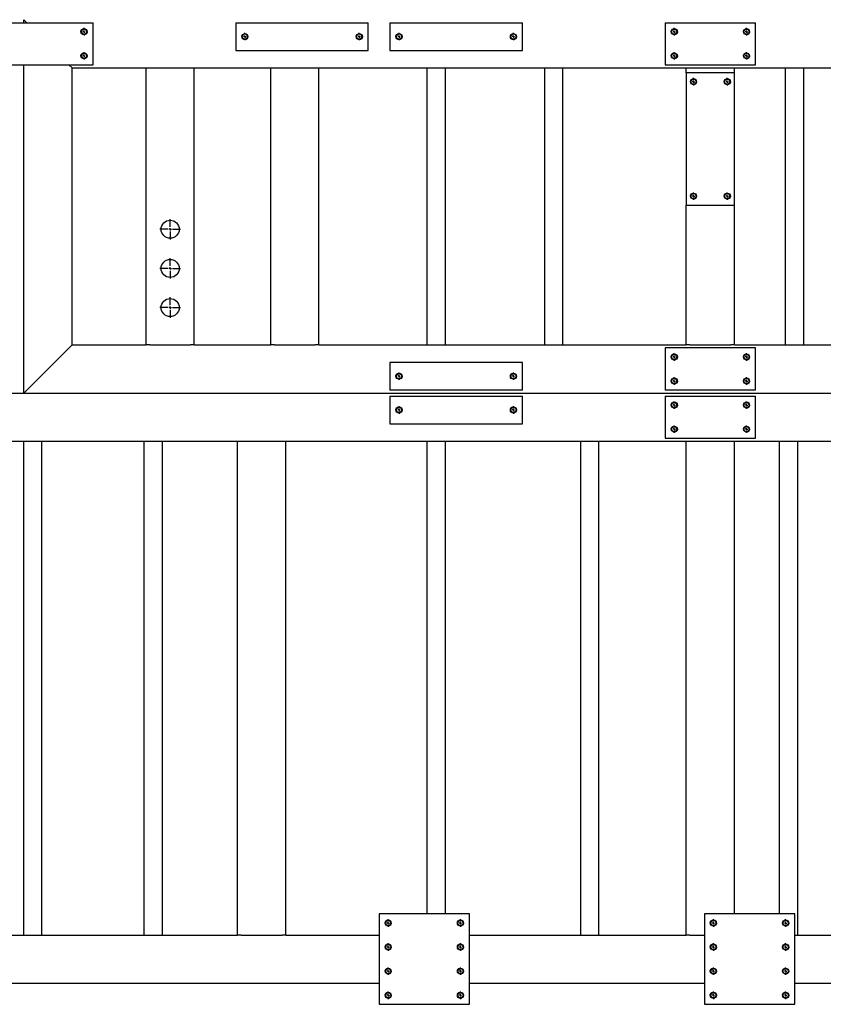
# Model space of a CAD drawing. Header units: millimetres. Extents: x 0 to 841, y 0 to 594.
# Tile 9 of 14: x 448 to 582, y 169 to 332. Entities that reach past the tile are written whole.
import ezdxf

# ---------------------------------------------------------------- set-up
doc = ezdxf.new("R2010")
doc.units = ezdxf.units.MM
doc.linetypes.add('CENTERX2', pattern=[20.32, 12.7, -2.54, 2.54, -2.54])
doc.layers.add('TRAIT-FINS', color=9, linetype='Continuous')
doc.layers.add('TRAIT-MIXTES', color=3, linetype='CENTERX2')
doc.layers.add('TRAIT-FORT', color=4, linetype='Continuous', lineweight=25)

# ---------------------------------------------------------------- blocks, each defined once
blk = doc.blocks.new('SW_CENTERMARKSYMBOL_34')
at = {"layer": 'TRAIT-MIXTES', "color": 0}
for p, q in [((0, 0.4), (0, 1.7)), ((-0.4, 0), (-1.7, 0)), ((0, 0), (-0.2, 0)), ((0, 0), (0, 0.2)), ((0, 0), (0, -0.2)), ((0, 0), (0.2, 0)), ((0.4, 0), (1.7, 0)), ((0, -0.4), (0, -1.7))]:
    blk.add_line(p, q, dxfattribs=at)
blk = doc.blocks.new('SW_CENTERMARKSYMBOL_35')
at = {"layer": 'TRAIT-MIXTES', "color": 0}
for p, q in [((0, 0.4), (0, 1.7)), ((-0.4, 0), (-1.7, 0)), ((0, 0), (-0.2, 0)), ((0, 0), (0, 0.2)), ((0, 0), (0, -0.2)), ((0, 0), (0.2, 0)), ((0.4, 0), (1.7, 0)), ((0, -0.4), (0, -1.7))]:
    blk.add_line(p, q, dxfattribs=at)
blk = doc.blocks.new('SW_CENTERMARKSYMBOL_36')
at = {"layer": 'TRAIT-MIXTES', "color": 0}
for p, q in [((0, 0.4), (0, 1.7)), ((-0.4, 0), (-1.7, 0)), ((0, 0), (-0.2, 0)), ((0, 0), (0, 0.2)), ((0, 0), (0, -0.2)), ((0, 0), (0.2, 0)), ((0.4, 0), (1.7, 0)), ((0, -0.4), (0, -1.7))]:
    blk.add_line(p, q, dxfattribs=at)
blk = doc.blocks.new('SW_CENTERMARKSYMBOL_37')
at = {"layer": 'TRAIT-MIXTES', "color": 0}
for p, q in [((-0.4, 0), (-0.625, 0)), ((0, 0), (-0.2, 0)), ((0, 0.4), (0, 0.625)), ((0, 0), (0, 0.2)), ((0, 0), (0, -0.2)), ((0, 0), (0.2, 0)), ((0.4, 0), (0.625, 0)), ((0, -0.4), (0, -0.625))]:
    blk.add_line(p, q, dxfattribs=at)
blk = doc.blocks.new('SW_CENTERMARKSYMBOL_38')
at = {"layer": 'TRAIT-MIXTES', "color": 0}
for p, q in [((-0.4, 0), (-0.625, 0)), ((0, 0), (-0.2, 0)), ((0, 0.4), (0, 0.625)), ((0, 0), (0, 0.2)), ((0, 0), (0, -0.2)), ((0, 0), (0.2, 0)), ((0.4, 0), (0.625, 0)), ((0, -0.4), (0, -0.625))]:
    blk.add_line(p, q, dxfattribs=at)
blk = doc.blocks.new('SW_CENTERMARKSYMBOL_47')
at = {"layer": 'TRAIT-MIXTES', "color": 0}
for p, q in [((-0.4, 0), (-0.625, 0)), ((0, 0), (-0.2, 0)), ((0, 0.4), (0, 0.625)), ((0, 0), (0, 0.2)), ((0, 0), (0, -0.2)), ((0, 0), (0.2, 0)), ((0.4, 0), (0.625, 0)), ((0, -0.4), (0, -0.625))]:
    blk.add_line(p, q, dxfattribs=at)
blk = doc.blocks.new('SW_CENTERMARKSYMBOL_48')
at = {"layer": 'TRAIT-MIXTES', "color": 0}
for p, q in [((-0.4, 0), (-0.625, 0)), ((0, 0), (-0.2, 0)), ((0, 0.4), (0, 0.625)), ((0, 0), (0, 0.2)), ((0, 0), (0, -0.2)), ((0, 0), (0.2, 0)), ((0.4, 0), (0.625, 0)), ((0, -0.4), (0, -0.625))]:
    blk.add_line(p, q, dxfattribs=at)
blk = doc.blocks.new('SW_CENTERMARKSYMBOL_51')
at = {"layer": 'TRAIT-MIXTES', "color": 0}
for p, q in [((-0.4, 0), (-0.625, 0)), ((0, 0), (-0.2, 0)), ((0, 0.4), (0, 0.625)), ((0, 0), (0, 0.2)), ((0, 0), (0, -0.2)), ((0, 0), (0.2, 0)), ((0.4, 0), (0.625, 0)), ((0, -0.4), (0, -0.625))]:
    blk.add_line(p, q, dxfattribs=at)
blk = doc.blocks.new('SW_CENTERMARKSYMBOL_52')
at = {"layer": 'TRAIT-MIXTES', "color": 0}
for p, q in [((-0.4, 0), (-0.625, 0)), ((0, 0), (-0.2, 0)), ((0, 0.4), (0, 0.625)), ((0, 0), (0, 0.2)), ((0, 0), (0, -0.2)), ((0, 0), (0.2, 0)), ((0.4, 0), (0.625, 0)), ((0, -0.4), (0, -0.625))]:
    blk.add_line(p, q, dxfattribs=at)
blk = doc.blocks.new('SW_CENTERMARKSYMBOL_62')
at = {"layer": 'TRAIT-MIXTES', "color": 0}
for p, q in [((-0.4, 0), (-0.625, 0)), ((0, 0), (-0.2, 0)), ((0, 0.4), (0, 0.625)), ((0, 0), (0, 0.2)), ((0, 0), (0, -0.2)), ((0, 0), (0.2, 0)), ((0.4, 0), (0.625, 0)), ((0, -0.4), (0, -0.625))]:
    blk.add_line(p, q, dxfattribs=at)
blk = doc.blocks.new('SW_CENTERMARKSYMBOL_63')
at = {"layer": 'TRAIT-MIXTES', "color": 0}
for p, q in [((-0.4, 0), (-0.625, 0)), ((0, 0), (-0.2, 0)), ((0, 0.4), (0, 0.625)), ((0, 0), (0, 0.2)), ((0, 0), (0, -0.2)), ((0, 0), (0.2, 0)), ((0.4, 0), (0.625, 0)), ((0, -0.4), (0, -0.625))]:
    blk.add_line(p, q, dxfattribs=at)
blk = doc.blocks.new('SW_CENTERMARKSYMBOL_120')
at = {"layer": 'TRAIT-MIXTES', "color": 0}
for p, q in [((-0.4, 0), (-0.625, 0)), ((0, 0), (-0.2, 0)), ((0, 0.4), (0, 0.625)), ((0, 0), (0, 0.2)), ((0, 0), (0, -0.2)), ((0, 0), (0.2, 0)), ((0.4, 0), (0.625, 0)), ((0, -0.4), (0, -0.625))]:
    blk.add_line(p, q, dxfattribs=at)
blk = doc.blocks.new('SW_CENTERMARKSYMBOL_121')
at = {"layer": 'TRAIT-MIXTES', "color": 0}
for p, q in [((-0.4, 0), (-0.625, 0)), ((0, 0), (-0.2, 0)), ((0, 0.4), (0, 0.625)), ((0, 0), (0, 0.2)), ((0, 0), (0, -0.2)), ((0, 0), (0.2, 0)), ((0.4, 0), (0.625, 0)), ((0, -0.4), (0, -0.625))]:
    blk.add_line(p, q, dxfattribs=at)
blk = doc.blocks.new('SW_CENTERMARKSYMBOL_122')
at = {"layer": 'TRAIT-MIXTES', "color": 0}
for p, q in [((-0.4, 0), (-0.625, 0)), ((0, 0), (-0.2, 0)), ((0, 0.4), (0, 0.625)), ((0, 0), (0, 0.2)), ((0, 0), (0, -0.2)), ((0, 0), (0.2, 0)), ((0.4, 0), (0.625, 0)), ((0, -0.4), (0, -0.625))]:
    blk.add_line(p, q, dxfattribs=at)
blk = doc.blocks.new('SW_CENTERMARKSYMBOL_123')
at = {"layer": 'TRAIT-MIXTES', "color": 0}
for p, q in [((-0.4, 0), (-0.625, 0)), ((0, 0), (-0.2, 0)), ((0, 0.4), (0, 0.625)), ((0, 0), (0, 0.2)), ((0, 0), (0, -0.2)), ((0, 0), (0.2, 0)), ((0.4, 0), (0.625, 0)), ((0, -0.4), (0, -0.625))]:
    blk.add_line(p, q, dxfattribs=at)
blk = doc.blocks.new('SW_CENTERMARKSYMBOL_148')
at = {"layer": 'TRAIT-MIXTES', "color": 0}
for p, q in [((-0.4, 0), (-0.625, 0)), ((0, 0), (-0.2, 0)), ((0, 0.4), (0, 0.625)), ((0, 0), (0, 0.2)), ((0, 0), (0, -0.2)), ((0, 0), (0.2, 0)), ((0.4, 0), (0.625, 0)), ((0, -0.4), (0, -0.625))]:
    blk.add_line(p, q, dxfattribs=at)
blk = doc.blocks.new('SW_CENTERMARKSYMBOL_149')
at = {"layer": 'TRAIT-MIXTES', "color": 0}
for p, q in [((-0.4, 0), (-0.625, 0)), ((0, 0), (-0.2, 0)), ((0, 0.4), (0, 0.625)), ((0, 0), (0, 0.2)), ((0, 0), (0, -0.2)), ((0, 0), (0.2, 0)), ((0.4, 0), (0.625, 0)), ((0, -0.4), (0, -0.625))]:
    blk.add_line(p, q, dxfattribs=at)
blk = doc.blocks.new('SW_CENTERMARKSYMBOL_150')
at = {"layer": 'TRAIT-MIXTES', "color": 0}
for p, q in [((-0.4, 0), (-0.625, 0)), ((0, 0), (-0.2, 0)), ((0, 0.4), (0, 0.625)), ((0, 0), (0, 0.2)), ((0, 0), (0, -0.2)), ((0, 0), (0.2, 0)), ((0.4, 0), (0.625, 0)), ((0, -0.4), (0, -0.625))]:
    blk.add_line(p, q, dxfattribs=at)
blk = doc.blocks.new('SW_CENTERMARKSYMBOL_151')
at = {"layer": 'TRAIT-MIXTES', "color": 0}
for p, q in [((-0.4, 0), (-0.625, 0)), ((0, 0), (-0.2, 0)), ((0, 0.4), (0, 0.625)), ((0, 0), (0, 0.2)), ((0, 0), (0, -0.2)), ((0, 0), (0.2, 0)), ((0.4, 0), (0.625, 0)), ((0, -0.4), (0, -0.625))]:
    blk.add_line(p, q, dxfattribs=at)
blk = doc.blocks.new('SW_CENTERMARKSYMBOL_173')
at = {"layer": 'TRAIT-MIXTES', "color": 0}
for p, q in [((-0.4, 0), (-0.625, 0)), ((0, 0), (-0.2, 0)), ((0, 0.4), (0, 0.625)), ((0, 0), (0, 0.2)), ((0, 0), (0, -0.2)), ((0, 0), (0.2, 0)), ((0.4, 0), (0.625, 0)), ((0, -0.4), (0, -0.625))]:
    blk.add_line(p, q, dxfattribs=at)
blk = doc.blocks.new('SW_CENTERMARKSYMBOL_174')
at = {"layer": 'TRAIT-MIXTES', "color": 0}
for p, q in [((-0.4, 0), (-0.625, 0)), ((0, 0), (-0.2, 0)), ((0, 0.4), (0, 0.625)), ((0, 0), (0, 0.2)), ((0, 0), (0, -0.2)), ((0, 0), (0.2, 0)), ((0.4, 0), (0.625, 0)), ((0, -0.4), (0, -0.625))]:
    blk.add_line(p, q, dxfattribs=at)
blk = doc.blocks.new('SW_CENTERMARKSYMBOL_175')
at = {"layer": 'TRAIT-MIXTES', "color": 0}
for p, q in [((-0.4, 0), (-0.625, 0)), ((0, 0), (-0.2, 0)), ((0, 0.4), (0, 0.625)), ((0, 0), (0, 0.2)), ((0, 0), (0, -0.2)), ((0, 0), (0.2, 0)), ((0.4, 0), (0.625, 0)), ((0, -0.4), (0, -0.625))]:
    blk.add_line(p, q, dxfattribs=at)
blk = doc.blocks.new('SW_CENTERMARKSYMBOL_176')
at = {"layer": 'TRAIT-MIXTES', "color": 0}
for p, q in [((-0.4, 0), (-0.625, 0)), ((0, 0), (-0.2, 0)), ((0, 0.4), (0, 0.625)), ((0, 0), (0, 0.2)), ((0, 0), (0, -0.2)), ((0, 0), (0.2, 0)), ((0.4, 0), (0.625, 0)), ((0, -0.4), (0, -0.625))]:
    blk.add_line(p, q, dxfattribs=at)
blk = doc.blocks.new('SW_CENTERMARKSYMBOL_177')
at = {"layer": 'TRAIT-MIXTES', "color": 0}
for p, q in [((-0.4, 0), (-0.625, 0)), ((0, 0), (-0.2, 0)), ((0, 0.4), (0, 0.625)), ((0, 0), (0, 0.2)), ((0, 0), (0, -0.2)), ((0, 0), (0.2, 0)), ((0.4, 0), (0.625, 0)), ((0, -0.4), (0, -0.625))]:
    blk.add_line(p, q, dxfattribs=at)
blk = doc.blocks.new('SW_CENTERMARKSYMBOL_178')
at = {"layer": 'TRAIT-MIXTES', "color": 0}
for p, q in [((-0.4, 0), (-0.625, 0)), ((0, 0), (-0.2, 0)), ((0, 0.4), (0, 0.625)), ((0, 0), (0, 0.2)), ((0, 0), (0, -0.2)), ((0, 0), (0.2, 0)), ((0.4, 0), (0.625, 0)), ((0, -0.4), (0, -0.625))]:
    blk.add_line(p, q, dxfattribs=at)
blk = doc.blocks.new('SW_CENTERMARKSYMBOL_179')
at = {"layer": 'TRAIT-MIXTES', "color": 0}
for p, q in [((-0.4, 0), (-0.625, 0)), ((0, 0), (-0.2, 0)), ((0, 0.4), (0, 0.625)), ((0, 0), (0, 0.2)), ((0, 0), (0, -0.2)), ((0, 0), (0.2, 0)), ((0.4, 0), (0.625, 0)), ((0, -0.4), (0, -0.625))]:
    blk.add_line(p, q, dxfattribs=at)
blk = doc.blocks.new('SW_CENTERMARKSYMBOL_180')
at = {"layer": 'TRAIT-MIXTES', "color": 0}
for p, q in [((-0.4, 0), (-0.625, 0)), ((0, 0), (-0.2, 0)), ((0, 0.4), (0, 0.625)), ((0, 0), (0, 0.2)), ((0, 0), (0, -0.2)), ((0, 0), (0.2, 0)), ((0.4, 0), (0.625, 0)), ((0, -0.4), (0, -0.625))]:
    blk.add_line(p, q, dxfattribs=at)
blk = doc.blocks.new('SW_CENTERMARKSYMBOL_252')
at = {"layer": 'TRAIT-MIXTES', "color": 0}
for p, q in [((-0.4, 0), (-0.625, 0)), ((0, 0), (-0.2, 0)), ((0, 0.4), (0, 0.625)), ((0, 0), (0, 0.2)), ((0, 0), (0, -0.2)), ((0, 0), (0.2, 0)), ((0.4, 0), (0.625, 0)), ((0, -0.4), (0, -0.625))]:
    blk.add_line(p, q, dxfattribs=at)
blk = doc.blocks.new('SW_CENTERMARKSYMBOL_253')
at = {"layer": 'TRAIT-MIXTES', "color": 0}
for p, q in [((-0.4, 0), (-0.625, 0)), ((0, 0), (-0.2, 0)), ((0, 0.4), (0, 0.625)), ((0, 0), (0, 0.2)), ((0, 0), (0, -0.2)), ((0, 0), (0.2, 0)), ((0.4, 0), (0.625, 0)), ((0, -0.4), (0, -0.625))]:
    blk.add_line(p, q, dxfattribs=at)
blk = doc.blocks.new('SW_CENTERMARKSYMBOL_254')
at = {"layer": 'TRAIT-MIXTES', "color": 0}
for p, q in [((-0.4, 0), (-0.625, 0)), ((0, 0), (-0.2, 0)), ((0, 0.4), (0, 0.625)), ((0, 0), (0, 0.2)), ((0, 0), (0, -0.2)), ((0, 0), (0.2, 0)), ((0.4, 0), (0.625, 0)), ((0, -0.4), (0, -0.625))]:
    blk.add_line(p, q, dxfattribs=at)
blk = doc.blocks.new('SW_CENTERMARKSYMBOL_255')
at = {"layer": 'TRAIT-MIXTES', "color": 0}
for p, q in [((-0.4, 0), (-0.625, 0)), ((0, 0), (-0.2, 0)), ((0, 0.4), (0, 0.625)), ((0, 0), (0, 0.2)), ((0, 0), (0, -0.2)), ((0, 0), (0.2, 0)), ((0.4, 0), (0.625, 0)), ((0, -0.4), (0, -0.625))]:
    blk.add_line(p, q, dxfattribs=at)
blk = doc.blocks.new('SW_CENTERMARKSYMBOL_256')
at = {"layer": 'TRAIT-MIXTES', "color": 0}
for p, q in [((-0.4, 0), (-0.625, 0)), ((0, 0), (-0.2, 0)), ((0, 0.4), (0, 0.625)), ((0, 0), (0, 0.2)), ((0, 0), (0, -0.2)), ((0, 0), (0.2, 0)), ((0.4, 0), (0.625, 0)), ((0, -0.4), (0, -0.625))]:
    blk.add_line(p, q, dxfattribs=at)
blk = doc.blocks.new('SW_CENTERMARKSYMBOL_257')
at = {"layer": 'TRAIT-MIXTES', "color": 0}
for p, q in [((-0.4, 0), (-0.625, 0)), ((0, 0), (-0.2, 0)), ((0, 0.4), (0, 0.625)), ((0, 0), (0, 0.2)), ((0, 0), (0, -0.2)), ((0, 0), (0.2, 0)), ((0.4, 0), (0.625, 0)), ((0, -0.4), (0, -0.625))]:
    blk.add_line(p, q, dxfattribs=at)
blk = doc.blocks.new('SW_CENTERMARKSYMBOL_258')
at = {"layer": 'TRAIT-MIXTES', "color": 0}
for p, q in [((-0.4, 0), (-0.625, 0)), ((0, 0), (-0.2, 0)), ((0, 0.4), (0, 0.625)), ((0, 0), (0, 0.2)), ((0, 0), (0, -0.2)), ((0, 0), (0.2, 0)), ((0.4, 0), (0.625, 0)), ((0, -0.4), (0, -0.625))]:
    blk.add_line(p, q, dxfattribs=at)
blk = doc.blocks.new('SW_CENTERMARKSYMBOL_259')
at = {"layer": 'TRAIT-MIXTES', "color": 0}
for p, q in [((-0.4, 0), (-0.625, 0)), ((0, 0), (-0.2, 0)), ((0, 0.4), (0, 0.625)), ((0, 0), (0, 0.2)), ((0, 0), (0, -0.2)), ((0, 0), (0.2, 0)), ((0.4, 0), (0.625, 0)), ((0, -0.4), (0, -0.625))]:
    blk.add_line(p, q, dxfattribs=at)
blk = doc.blocks.new('SW_CENTERMARKSYMBOL_260')
at = {"layer": 'TRAIT-MIXTES', "color": 0}
for p, q in [((-0.4, 0), (-0.625, 0)), ((0, 0), (-0.2, 0)), ((0, 0.4), (0, 0.625)), ((0, 0), (0, 0.2)), ((0, 0), (0, -0.2)), ((0, 0), (0.2, 0)), ((0.4, 0), (0.625, 0)), ((0, -0.4), (0, -0.625))]:
    blk.add_line(p, q, dxfattribs=at)
blk = doc.blocks.new('SW_CENTERMARKSYMBOL_261')
at = {"layer": 'TRAIT-MIXTES', "color": 0}
for p, q in [((-0.4, 0), (-0.625, 0)), ((0, 0), (-0.2, 0)), ((0, 0.4), (0, 0.625)), ((0, 0), (0, 0.2)), ((0, 0), (0, -0.2)), ((0, 0), (0.2, 0)), ((0.4, 0), (0.625, 0)), ((0, -0.4), (0, -0.625))]:
    blk.add_line(p, q, dxfattribs=at)
blk = doc.blocks.new('SW_CENTERMARKSYMBOL_270')
at = {"layer": 'TRAIT-MIXTES', "color": 0}
for p, q in [((-0.4, 0), (-0.625, 0)), ((0, 0), (-0.2, 0)), ((0, 0.4), (0, 0.625)), ((0, 0), (0, 0.2)), ((0, 0), (0, -0.2)), ((0, 0), (0.2, 0)), ((0.4, 0), (0.625, 0)), ((0, -0.4), (0, -0.625))]:
    blk.add_line(p, q, dxfattribs=at)
blk = doc.blocks.new('SW_CENTERMARKSYMBOL_271')
at = {"layer": 'TRAIT-MIXTES', "color": 0}
for p, q in [((-0.4, 0), (-0.625, 0)), ((0, 0), (-0.2, 0)), ((0, 0.4), (0, 0.625)), ((0, 0), (0, 0.2)), ((0, 0), (0, -0.2)), ((0, 0), (0.2, 0)), ((0.4, 0), (0.625, 0)), ((0, -0.4), (0, -0.625))]:
    blk.add_line(p, q, dxfattribs=at)
blk = doc.blocks.new('SW_CENTERMARKSYMBOL_272')
at = {"layer": 'TRAIT-MIXTES', "color": 0}
for p, q in [((-0.4, 0), (-0.625, 0)), ((0, 0), (-0.2, 0)), ((0, 0.4), (0, 0.625)), ((0, 0), (0, 0.2)), ((0, 0), (0, -0.2)), ((0, 0), (0.2, 0)), ((0.4, 0), (0.625, 0)), ((0, -0.4), (0, -0.625))]:
    blk.add_line(p, q, dxfattribs=at)
blk = doc.blocks.new('SW_CENTERMARKSYMBOL_273')
at = {"layer": 'TRAIT-MIXTES', "color": 0}
for p, q in [((-0.4, 0), (-0.625, 0)), ((0, 0), (-0.2, 0)), ((0, 0.4), (0, 0.625)), ((0, 0), (0, 0.2)), ((0, 0), (0, -0.2)), ((0, 0), (0.2, 0)), ((0.4, 0), (0.625, 0)), ((0, -0.4), (0, -0.625))]:
    blk.add_line(p, q, dxfattribs=at)
blk = doc.blocks.new('SW_CENTERMARKSYMBOL_280')
at = {"layer": 'TRAIT-MIXTES', "color": 0}
for p, q in [((-0.4, 0), (-0.625, 0)), ((0, 0), (-0.2, 0)), ((0, 0.4), (0, 0.625)), ((0, 0), (0, 0.2)), ((0, 0), (0, -0.2)), ((0, 0), (0.2, 0)), ((0.4, 0), (0.625, 0)), ((0, -0.4), (0, -0.625))]:
    blk.add_line(p, q, dxfattribs=at)
blk = doc.blocks.new('SW_CENTERMARKSYMBOL_281')
at = {"layer": 'TRAIT-MIXTES', "color": 0}
for p, q in [((-0.4, 0), (-0.625, 0)), ((0, 0), (-0.2, 0)), ((0, 0.4), (0, 0.625)), ((0, 0), (0, 0.2)), ((0, 0), (0, -0.2)), ((0, 0), (0.2, 0)), ((0.4, 0), (0.625, 0)), ((0, -0.4), (0, -0.625))]:
    blk.add_line(p, q, dxfattribs=at)
blk = doc.blocks.new('SW_CENTERMARKSYMBOL_282')
at = {"layer": 'TRAIT-MIXTES', "color": 0}
for p, q in [((-0.4, 0), (-0.625, 0)), ((0, 0), (-0.2, 0)), ((0, 0.4), (0, 0.625)), ((0, 0), (0, 0.2)), ((0, 0), (0, -0.2)), ((0, 0), (0.2, 0)), ((0.4, 0), (0.625, 0)), ((0, -0.4), (0, -0.625))]:
    blk.add_line(p, q, dxfattribs=at)
blk = doc.blocks.new('SW_CENTERMARKSYMBOL_283')
at = {"layer": 'TRAIT-MIXTES', "color": 0}
for p, q in [((-0.4, 0), (-0.625, 0)), ((0, 0), (-0.2, 0)), ((0, 0.4), (0, 0.625)), ((0, 0), (0, 0.2)), ((0, 0), (0, -0.2)), ((0, 0), (0.2, 0)), ((0.4, 0), (0.625, 0)), ((0, -0.4), (0, -0.625))]:
    blk.add_line(p, q, dxfattribs=at)

msp = doc.modelspace()

# ---------------------------------------------------------------- linework, layer by layer
at = {"layer": 'TRAIT-FINS', "color": 7, "linetype": 'Continuous', "lineweight": 18}
for centre in [(458.98, 330.14), (556.98, 330.14), (568.98, 330.14), (458.98, 326.14), (556.98, 326.14), (568.98, 326.14), (560.18, 321.84), (565.78, 321.84), (560.18, 302.84), (565.78, 302.84), (556.98, 276.14), (568.98, 276.14), (511.28, 272.94), (530.28, 272.94), (556.98, 272.14), (568.98, 272.14), (556.98, 268.14), (568.98, 268.14), (511.28, 267.34), (530.28, 267.34), (556.98, 264.14), (568.98, 264.14), (509.48, 182.14), (509.48, 182.14), (521.48, 182.14), (521.48, 182.14), (563.48, 182.14), (563.48, 182.14), (575.48, 182.14), (575.48, 182.14), (509.48, 178.14), (509.48, 178.14), (521.48, 178.14), (521.48, 178.14), (563.48, 178.14), (563.48, 178.14), (575.48, 178.14), (575.48, 178.14), (509.48, 174.14), (509.48, 174.14), (521.48, 174.14), (521.48, 174.14), (563.48, 174.14), (563.48, 174.14), (575.48, 174.14), (575.48, 174.14), (509.48, 170.14), (509.48, 170.14), (521.48, 170.14), (521.48, 170.14), (563.48, 170.14), (563.48, 170.14), (575.48, 170.14), (575.48, 170.14)]:
    msp.add_arc(centre, 0.5, 255, 195, dxfattribs=at)
at = {"layer": 'TRAIT-FORT', "color": 4, "linetype": 'Continuous', "lineweight": 25}
for p, q in [((448.98, 331.64), (448.98, 332.14)), ((448.98, 332.14), (449.48, 331.64)), ((448.98, 332.14), (449.48, 331.64)), ((445.48, 331.64), (460.48, 331.64)), ((460.48, 324.64), (460.48, 331.64)), ((484.18, 331.64), (506.18, 331.64)), ((484.18, 331.64), (484.18, 327.04)), ((506.18, 327.04), (506.18, 331.64)), ((509.78, 331.64), (509.78, 327.04)), ((509.78, 331.64), (531.78, 331.64)), ((531.78, 327.04), (531.78, 331.64)), ((555.48, 331.64), (555.48, 324.64)), ((555.48, 331.64), (570.48, 331.64)), ((570.48, 324.64), (570.48, 331.64)), ((484.18, 327.04), (506.18, 327.04)), ((509.78, 327.04), (531.78, 327.04)), ((445.48, 324.64), (460.48, 324.64)), ((448.98, 270.14), (448.98, 324.64)), ((456.48, 324.64), (456.98, 324.14)), ((456.48, 324.64), (456.98, 324.14)), ((456.98, 278.14), (456.98, 324.14)), ((456.98, 324.14), (469.28, 324.14)), ((469.28, 278.14), (469.28, 324.14)), ((469.28, 324.14), (469.88, 324.14)), ((469.88, 324.14), (476.68, 324.14)), ((476.68, 324.14), (477.28, 324.14)), ((477.28, 324.14), (489.98, 324.14)), ((477.28, 278.14), (477.28, 324.14)), ((489.98, 278.14), (489.98, 324.14)), ((489.98, 324.14), (490.58, 324.14)), ((490.58, 324.14), (497.38, 324.14)), ((497.38, 324.14), (497.98, 324.14)), ((497.98, 278.14), (497.98, 324.14)), ((497.98, 324.14), (558.98, 324.14)), ((515.98, 278.14), (515.98, 324.14)), ((518.98, 278.14), (518.98, 324.14)), ((535.48, 278.14), (535.48, 324.14)), ((538.48, 278.14), (538.48, 324.14)), ((555.48, 324.64), (570.48, 324.64)), ((558.98, 323.34), (558.98, 324.14)), ((558.98, 324.14), (559.58, 324.14)), ((559.58, 324.14), (566.38, 324.14)), ((566.38, 324.14), (566.98, 324.14)), ((566.98, 323.34), (566.98, 324.14)), ((566.98, 324.14), (590.98, 324.14)), ((575.48, 278.14), (575.48, 324.14)), ((578.48, 278.14), (578.48, 324.14)), ((558.98, 323.34), (558.98, 301.34)), ((566.98, 323.34), (558.98, 323.34)), ((566.98, 301.34), (566.98, 323.34)), ((558.98, 278.14), (558.98, 301.34)), ((558.98, 301.34), (566.98, 301.34)), ((566.98, 278.14), (566.98, 301.34)), ((456.38, 277.54), (456.98, 278.14)), ((456.98, 278.14), (469.28, 278.14)), ((469.88, 278.14), (469.28, 278.14)), ((469.88, 278.14), (476.68, 278.14)), ((477.28, 278.14), (476.68, 278.14)), ((477.28, 278.14), (489.98, 278.14)), ((490.58, 278.14), (489.98, 278.14)), ((490.58, 278.14), (497.38, 278.14)), ((497.98, 278.14), (497.38, 278.14)), ((497.98, 278.14), (558.98, 278.14)), ((559.58, 278.14), (558.98, 278.14)), ((559.58, 278.14), (566.38, 278.14)), ((566.98, 278.14), (566.38, 278.14)), ((566.98, 278.14), (590.98, 278.14)), ((449.58, 270.74), (456.38, 277.54)), ((555.48, 277.64), (555.48, 270.64)), ((570.48, 277.64), (555.48, 277.64)), ((570.48, 270.64), (570.48, 277.64)), ((531.78, 275.24), (509.78, 275.24)), ((509.78, 275.24), (509.78, 270.64)), ((531.78, 270.64), (531.78, 275.24)), ((439.98, 270.14), (696.28, 270.14)), ((448.98, 270.14), (449.58, 270.74)), ((448.98, 270.14), (696.28, 270.14)), ((531.78, 270.64), (509.78, 270.64)), ((570.48, 270.64), (555.48, 270.64)), ((509.78, 269.64), (531.78, 269.64)), ((509.78, 269.64), (509.78, 265.04)), ((531.78, 265.04), (531.78, 269.64)), ((555.48, 269.64), (555.48, 262.64)), ((555.48, 269.64), (570.48, 269.64)), ((570.48, 262.64), (570.48, 269.64)), ((509.78, 265.04), (531.78, 265.04)), ((439.98, 262.14), (484.48, 262.14)), ((448.98, 180.14), (448.98, 262.14)), ((451.98, 180.14), (451.98, 262.14)), ((468.98, 180.14), (468.98, 262.14)), ((471.98, 180.14), (471.98, 262.14)), ((484.48, 180.14), (484.48, 262.14)), ((484.48, 262.14), (485.08, 262.14)), ((485.08, 262.14), (491.88, 262.14)), ((491.88, 262.14), (492.48, 262.14)), ((492.48, 180.14), (492.48, 262.14)), ((492.48, 262.14), (558.98, 262.14)), ((515.98, 183.64), (515.98, 262.14)), ((518.98, 183.64), (518.98, 262.14)), ((541.48, 180.14), (541.48, 262.14)), ((544.48, 180.14), (544.48, 262.14)), ((555.48, 262.64), (570.48, 262.64)), ((558.98, 180.14), (558.98, 262.14)), ((558.98, 262.14), (559.58, 262.14)), ((559.58, 262.14), (566.38, 262.14)), ((566.38, 262.14), (566.98, 262.14)), ((566.98, 183.64), (566.98, 262.14)), ((566.98, 262.14), (589.98, 262.14)), ((574.48, 183.64), (574.48, 262.14)), ((577.48, 180.14), (577.48, 262.14)), ((507.98, 183.64), (507.98, 168.64)), ((522.98, 183.64), (507.98, 183.64)), ((522.98, 168.64), (522.98, 183.64)), ((561.98, 183.64), (561.98, 168.64)), ((576.98, 183.64), (561.98, 183.64)), ((576.98, 168.64), (576.98, 183.64)), ((439.98, 180.14), (484.48, 180.14)), ((485.08, 180.14), (484.48, 180.14)), ((485.08, 180.14), (491.88, 180.14)), ((492.48, 180.14), (491.88, 180.14)), ((492.48, 180.14), (507.98, 180.14)), ((522.98, 180.14), (558.98, 180.14)), ((559.58, 180.14), (558.98, 180.14)), ((559.58, 180.14), (561.98, 180.14)), ((576.98, 180.14), (589.98, 180.14)), ((439.98, 172.14), (507.98, 172.14)), ((522.98, 172.14), (561.98, 172.14)), ((576.98, 172.14), (585.38, 172.14)), ((507.98, 168.64), (522.98, 168.64)), ((561.98, 168.64), (576.98, 168.64))]:
    msp.add_line(p, q, dxfattribs=at)
for centre, radius in [((458.98, 330.14), 0.503), ((458.98, 330.14), 0.425), ((556.98, 330.14), 0.503), ((556.98, 330.14), 0.425), ((568.98, 330.14), 0.503), ((568.98, 330.14), 0.425), ((485.68, 329.34), 0.503), ((485.68, 329.34), 0.425), ((504.68, 329.34), 0.503), ((504.68, 329.34), 0.425), ((511.28, 329.34), 0.503), ((511.28, 329.34), 0.425), ((530.28, 329.34), 0.503), ((530.28, 329.34), 0.425), ((458.98, 326.14), 0.503), ((458.98, 326.14), 0.425), ((556.98, 326.14), 0.503), ((556.98, 326.14), 0.425), ((568.98, 326.14), 0.503), ((568.98, 326.14), 0.425), ((560.18, 321.84), 0.503), ((560.18, 321.84), 0.425), ((565.78, 321.84), 0.503), ((565.78, 321.84), 0.425), ((560.18, 302.84), 0.503), ((560.18, 302.84), 0.425), ((565.78, 302.84), 0.503), ((565.78, 302.84), 0.425), ((473.28, 297.34), 1.5), ((473.28, 290.84), 1.5), ((473.28, 284.34), 1.5), ((556.98, 276.14), 0.503), ((556.98, 276.14), 0.425), ((568.98, 276.14), 0.503), ((568.98, 276.14), 0.425), ((511.28, 272.94), 0.503), ((511.28, 272.94), 0.425), ((530.28, 272.94), 0.503), ((530.28, 272.94), 0.425), ((556.98, 272.14), 0.503), ((556.98, 272.14), 0.425), ((568.98, 272.14), 0.503), ((568.98, 272.14), 0.425), ((556.98, 268.14), 0.503), ((556.98, 268.14), 0.425), ((568.98, 268.14), 0.503), ((568.98, 268.14), 0.425), ((511.28, 267.34), 0.503), ((511.28, 267.34), 0.425), ((530.28, 267.34), 0.503), ((530.28, 267.34), 0.425), ((556.98, 264.14), 0.503), ((556.98, 264.14), 0.425), ((568.98, 264.14), 0.503), ((568.98, 264.14), 0.425), ((509.48, 182.14), 0.503), ((509.48, 182.14), 0.425), ((521.48, 182.14), 0.503), ((521.48, 182.14), 0.425), ((563.48, 182.14), 0.503), ((563.48, 182.14), 0.425), ((575.48, 182.14), 0.503), ((575.48, 182.14), 0.425), ((509.48, 178.14), 0.503), ((509.48, 178.14), 0.425), ((521.48, 178.14), 0.503), ((521.48, 178.14), 0.425), ((563.48, 178.14), 0.503), ((563.48, 178.14), 0.425), ((575.48, 178.14), 0.503), ((575.48, 178.14), 0.425), ((509.48, 174.14), 0.503), ((509.48, 174.14), 0.425), ((521.48, 174.14), 0.503), ((521.48, 174.14), 0.425), ((563.48, 174.14), 0.503), ((563.48, 174.14), 0.425), ((575.48, 174.14), 0.503), ((575.48, 174.14), 0.425), ((509.48, 170.14), 0.503), ((509.48, 170.14), 0.425), ((521.48, 170.14), 0.503), ((521.48, 170.14), 0.425), ((563.48, 170.14), 0.503), ((563.48, 170.14), 0.425), ((575.48, 170.14), 0.503), ((575.48, 170.14), 0.425)]:
    msp.add_circle(centre, radius, dxfattribs=at)

# ---------------------------------------------------------------- block references
at = {"layer": 'TRAIT-MIXTES', "color": 3}
for name, p in [('SW_CENTERMARKSYMBOL_47', (458.98, 330.14)), ('SW_CENTERMARKSYMBOL_271', (556.98, 330.14)), ('SW_CENTERMARKSYMBOL_272', (568.98, 330.14)), ('SW_CENTERMARKSYMBOL_252', (485.68, 329.34)), ('SW_CENTERMARKSYMBOL_253', (504.68, 329.34)), ('SW_CENTERMARKSYMBOL_51', (511.28, 329.34)), ('SW_CENTERMARKSYMBOL_52', (530.28, 329.34)), ('SW_CENTERMARKSYMBOL_48', (458.98, 326.14)), ('SW_CENTERMARKSYMBOL_270', (556.98, 326.14)), ('SW_CENTERMARKSYMBOL_273', (568.98, 326.14)), ('SW_CENTERMARKSYMBOL_148', (560.18, 321.84)), ('SW_CENTERMARKSYMBOL_149', (565.78, 321.84)), ('SW_CENTERMARKSYMBOL_150', (560.18, 302.84)), ('SW_CENTERMARKSYMBOL_151', (565.78, 302.84)), ('SW_CENTERMARKSYMBOL_34', (473.28, 297.34)), ('SW_CENTERMARKSYMBOL_36', (473.28, 290.84)), ('SW_CENTERMARKSYMBOL_35', (473.28, 284.34)), ('SW_CENTERMARKSYMBOL_281', (556.98, 276.14)), ('SW_CENTERMARKSYMBOL_282', (568.98, 276.14)), ('SW_CENTERMARKSYMBOL_62', (511.28, 272.94)), ('SW_CENTERMARKSYMBOL_63', (530.28, 272.94)), ('SW_CENTERMARKSYMBOL_280', (556.98, 272.14)), ('SW_CENTERMARKSYMBOL_283', (568.98, 272.14)), ('SW_CENTERMARKSYMBOL_121', (556.98, 268.14)), ('SW_CENTERMARKSYMBOL_122', (568.98, 268.14)), ('SW_CENTERMARKSYMBOL_37', (511.28, 267.34)), ('SW_CENTERMARKSYMBOL_38', (530.28, 267.34)), ('SW_CENTERMARKSYMBOL_120', (556.98, 264.14)), ('SW_CENTERMARKSYMBOL_123', (568.98, 264.14)), ('SW_CENTERMARKSYMBOL_176', (509.48, 182.14)), ('SW_CENTERMARKSYMBOL_177', (521.48, 182.14)), ('SW_CENTERMARKSYMBOL_257', (563.48, 182.14)), ('SW_CENTERMARKSYMBOL_258', (575.48, 182.14)), ('SW_CENTERMARKSYMBOL_175', (509.48, 178.14)), ('SW_CENTERMARKSYMBOL_178', (521.48, 178.14)), ('SW_CENTERMARKSYMBOL_256', (563.48, 178.14)), ('SW_CENTERMARKSYMBOL_259', (575.48, 178.14)), ('SW_CENTERMARKSYMBOL_174', (509.48, 174.14)), ('SW_CENTERMARKSYMBOL_179', (521.48, 174.14)), ('SW_CENTERMARKSYMBOL_255', (563.48, 174.14)), ('SW_CENTERMARKSYMBOL_260', (575.48, 174.14)), ('SW_CENTERMARKSYMBOL_173', (509.48, 170.14)), ('SW_CENTERMARKSYMBOL_180', (521.48, 170.14)), ('SW_CENTERMARKSYMBOL_254', (563.48, 170.14)), ('SW_CENTERMARKSYMBOL_261', (575.48, 170.14))]:
    msp.add_blockref(name, p, dxfattribs=at)

doc.saveas('drawing.dxf')
